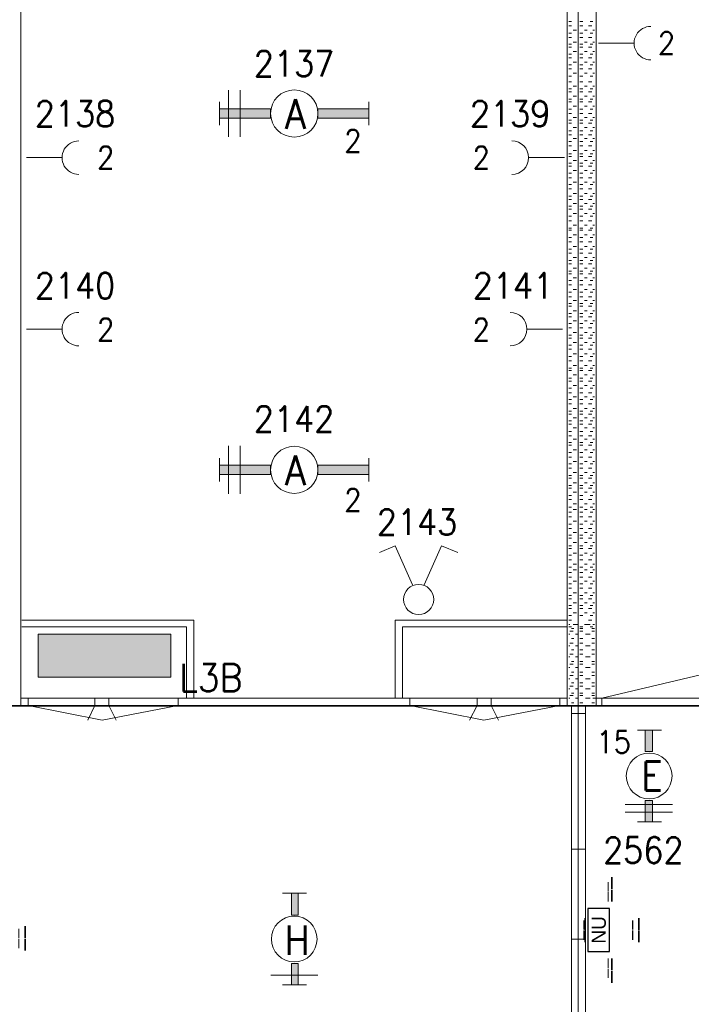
# Model space of a CAD drawing. Header units: metres. Extents: x -119 to 0, y 0 to 84.
# Tile 41 of 53: x -44.52 to -39.83, y 49.09 to 55.96. Entities that reach past the tile are written whole.
import ezdxf
from ezdxf.enums import TextEntityAlignment as Align

# ---------------------------------------------------------------- set-up
doc = ezdxf.new("R2010")
doc.units = ezdxf.units.M
doc.header["$MEASUREMENT"] = 0
doc.layers.add('Level 1', color=1, linetype='Continuous', lineweight=0)
doc.layers.add('Level 20', color=1, linetype='Continuous', lineweight=0)
doc.styles.add('Style-STANDARD', font='STANDARD.shx')
doc.styles.add('Style-WORKING', font='WORKING.shx')

# ---------------------------------------------------------------- blocks, each defined once
blk = doc.blocks.new('1260')
at = {"layer": 'Level 1', "color": 1, "linetype": 'Continuous', "lineweight": 0}
for p, q in [((-630.0001, -100), (-630.0001, 100)), ((630.0001, -100), (630.0001, 100))]:
    blk.add_line(p, q, dxfattribs=at)
blk.add_circle((0, 0), 200, dxfattribs=at)
at = {"layer": 'Level 1', "color": 1, "linetype": 'Continuous', "lineweight": 0, "extrusion": (0, 0, -1)}
blk.add_solid([(200, 40), (630.0001, 40), (200, -40), (630.0001, -40)], dxfattribs=at)
at = {"layer": 'Level 1', "color": 1, "linetype": 'Continuous', "lineweight": 0}
blk.add_solid([(200, -40), (630.0001, -40), (200, 40), (630.0001, 40)], dxfattribs=at)
for points in [[(-200, 40), (-630.0001, 40), (-630.0001, -40), (-200, -40)], [(200, -40), (630.0001, -40), (630.0001, 40), (200, 40)]]:
    blk.add_3dface(points, dxfattribs=at)
at = {"layer": 'Level 1', "color": 1, "linetype": 'Continuous', "lineweight": 0, "style": 'Style-STANDARD'}
blk.add_text('A', height=250, dxfattribs=at).set_placement((-77.7681, -128.6793))
blk = doc.blocks.new('EE3A')
at = {"layer": 'Level 20', "color": 2, "linetype": 'Continuous', "lineweight": 30}
blk.add_3dface([(-0.03, 0), (0.03, 0), (0.03, 0.03), (-0.03, 0.03)], dxfattribs=at)
at = {"layer": 'Level 20', "color": 253, "linetype": 'Continuous', "lineweight": 13, "style": 'Style-WORKING'}
blk.add_text('NU', height=0.02, dxfattribs=at).set_placement((0.0002, 0.015), align=Align.MIDDLE_CENTER)
at = {"layer": 'Level 20', "color": 253, "linetype": 'Continuous', "lineweight": 13, "style": 'Style-WORKING', "width": 0.900036}
blk.add_attdef('EE3A_29705', text='', height=0.025, dxfattribs=at).set_placement((-0.0001, 0.04), align=Align.CENTER)
at = {"layer": 'Level 20', "color": 11, "linetype": 'Continuous', "lineweight": 0, "style": 'Style-WORKING'}
blk.add_attdef('EE3A_29704', text='', height=0.018, dxfattribs=at).set_placement((0, 0.04), align=Align.CENTER)
at = {"layer": 'Level 20', "color": 253, "linetype": 'Continuous', "lineweight": 13, "style": 'Style-WORKING', "width": 0.900036}
blk.add_attdef('EE3A_29701', text='', height=0.025, dxfattribs=at).set_placement((-0.04, 0.015), align=Align.MIDDLE_RIGHT)
blk.add_attdef('EE3A_29703', text='', height=0.025, dxfattribs=at).set_placement((0.04, 0.015), align=Align.MIDDLE_LEFT)
at = {"layer": 'Level 20', "color": 11, "linetype": 'Continuous', "lineweight": 0, "style": 'Style-WORKING'}
blk.add_attdef('EE3A_29700', text='', height=0.018, dxfattribs=at).set_placement((-0.04, 0.015), align=Align.MIDDLE_RIGHT)
blk.add_attdef('EE3A_29702', text='', height=0.018, dxfattribs=at).set_placement((0.04, 0.015), align=Align.MIDDLE_LEFT)
at = {"layer": 'Level 20', "color": 253, "linetype": 'Continuous', "lineweight": 13, "style": 'Style-WORKING', "width": 0.900036}
blk.add_attdef('EE3A_29707', text='', height=0.025, dxfattribs=at).set_placement((-0.0001, -0.01), align=Align.TOP_CENTER)
at = {"layer": 'Level 20', "color": 11, "linetype": 'Continuous', "lineweight": 0, "style": 'Style-WORKING'}
blk.add_attdef('EE3A_29706', text='', height=0.018, dxfattribs=at).set_placement((0, -0.01), align=Align.TOP_CENTER)

msp = doc.modelspace()

# ---------------------------------------------------------------- linework, layer by layer
at = {"layer": 'Level 1', "color": 11, "linetype": 'Continuous', "lineweight": 0}
for p, q in [((-40.6205, 62.0781), (-40.6205, 35.362)), ((-106.4536, 51.1663), (-6.9068, 51.1663))]:
    msp.add_line(p, q, dxfattribs=at)
at = {"layer": 'Level 1', "color": 1, "linetype": 'Continuous', "lineweight": 0}
for p, q in [((-44.5151, 58.5539), (-44.5151, 51.1702)), ((-40.6985, 58.5539), (-40.6985, 51.1702)), ((-40.4958, 58.5539), (-40.4958, 51.1702)), ((-40.6868, 55.9458), (-40.6673, 55.9458)), ((-40.6088, 55.9458), (-40.5893, 55.9458)), ((-40.5386, 55.9458), (-40.5191, 55.9458)), ((-40.6868, 55.9146), (-40.6673, 55.9146)), ((-40.6556, 55.8834), (-40.6322, 55.8834)), ((-40.6088, 55.9146), (-40.5893, 55.9146)), ((-40.5776, 55.8834), (-40.5581, 55.8834)), ((-40.5503, 55.9146), (-40.5269, 55.9146)), ((-40.5191, 55.8834), (-40.5075, 55.8834)), ((-40.6868, 55.8639), (-40.6673, 55.8639)), ((-40.6868, 55.8328), (-40.6673, 55.8328)), ((-40.6088, 55.8639), (-40.5893, 55.8639)), ((-40.6088, 55.8328), (-40.5893, 55.8328)), ((-40.5503, 55.8328), (-40.5269, 55.8328)), ((-40.5386, 55.8639), (-40.5191, 55.8639)), ((-40.6868, 55.786), (-40.6673, 55.786)), ((-40.6868, 55.7665), (-40.6673, 55.7665)), ((-40.6556, 55.8016), (-40.6322, 55.8016)), ((-40.6088, 55.786), (-40.5893, 55.786)), ((-40.6088, 55.7665), (-40.5893, 55.7665)), ((-40.5776, 55.8016), (-40.5581, 55.8016)), ((-40.5503, 55.7665), (-40.5269, 55.7665)), ((-40.5386, 55.786), (-40.5191, 55.786)), ((-40.5191, 55.8016), (-40.5075, 55.8016)), ((-40.4802, 55.7938), (-40.2346, 55.7938)), ((-40.6868, 55.7158), (-40.6673, 55.7158)), ((-40.6868, 55.6924), (-40.6673, 55.6924)), ((-40.6556, 55.7353), (-40.6322, 55.7353)), ((-40.6088, 55.7158), (-40.5893, 55.7158)), ((-40.6088, 55.6924), (-40.5893, 55.6924)), ((-40.5776, 55.7353), (-40.5581, 55.7353)), ((-40.5503, 55.6924), (-40.5269, 55.6924)), ((-40.5386, 55.7158), (-40.5191, 55.7158)), ((-40.5191, 55.7353), (-40.5075, 55.7353)), ((-40.6868, 55.6417), (-40.6673, 55.6417)), ((-40.6868, 55.6144), (-40.6673, 55.6144)), ((-40.6556, 55.6612), (-40.6322, 55.6612)), ((-40.6088, 55.6417), (-40.5893, 55.6417)), ((-40.6088, 55.6144), (-40.5893, 55.6144)), ((-40.5776, 55.6612), (-40.5581, 55.6612)), ((-40.5503, 55.6144), (-40.5269, 55.6144)), ((-40.5386, 55.6417), (-40.5191, 55.6417)), ((-40.5191, 55.6612), (-40.5075, 55.6612)), ((-40.6868, 55.5638), (-40.6673, 55.5638)), ((-40.6556, 55.5833), (-40.6322, 55.5833)), ((-40.6088, 55.5638), (-40.5893, 55.5638)), ((-40.5776, 55.5833), (-40.5581, 55.5833)), ((-40.5386, 55.5638), (-40.5191, 55.5638)), ((-40.5191, 55.5833), (-40.5075, 55.5833)), ((-43.0648, 55.4663), (-43.0648, 55.1388)), ((-42.983, 55.4663), (-42.983, 55.1388)), ((-40.6868, 55.5248), (-40.6673, 55.5248)), ((-40.6868, 55.4741), (-40.6673, 55.4741)), ((-40.6556, 55.4936), (-40.6322, 55.4936)), ((-40.6088, 55.5248), (-40.5893, 55.5248)), ((-40.6088, 55.4741), (-40.5893, 55.4741)), ((-40.5776, 55.4936), (-40.5581, 55.4936)), ((-40.5503, 55.5248), (-40.5269, 55.5248)), ((-40.5386, 55.4741), (-40.5191, 55.4741)), ((-40.5191, 55.4936), (-40.5075, 55.4936)), ((-40.6868, 55.4546), (-40.6673, 55.4546)), ((-40.6868, 55.4039), (-40.6673, 55.4039)), ((-40.6556, 55.4234), (-40.6322, 55.4234)), ((-40.6088, 55.4546), (-40.5893, 55.4546)), ((-40.6088, 55.4039), (-40.5893, 55.4039)), ((-40.5776, 55.4234), (-40.5581, 55.4234)), ((-40.5503, 55.4546), (-40.5269, 55.4546)), ((-40.5386, 55.4039), (-40.5191, 55.4039)), ((-40.5191, 55.4234), (-40.5075, 55.4234)), ((-40.6868, 55.3844), (-40.6673, 55.3844)), ((-40.6868, 55.3338), (-40.6673, 55.3338)), ((-40.6556, 55.3532), (-40.6322, 55.3532)), ((-40.6088, 55.3844), (-40.5893, 55.3844)), ((-40.6088, 55.3338), (-40.5893, 55.3338)), ((-40.5776, 55.3532), (-40.5581, 55.3532)), ((-40.5503, 55.3844), (-40.5269, 55.3844)), ((-40.5386, 55.3338), (-40.5191, 55.3338)), ((-40.5191, 55.3532), (-40.5075, 55.3532)), ((-40.6868, 55.3026), (-40.6673, 55.3026)), ((-40.6868, 55.2558), (-40.6673, 55.2558)), ((-40.6556, 55.2753), (-40.6322, 55.2753)), ((-40.6088, 55.3026), (-40.5893, 55.3026)), ((-40.6088, 55.2558), (-40.5893, 55.2558)), ((-40.5776, 55.2753), (-40.5581, 55.2753)), ((-40.5503, 55.3026), (-40.5269, 55.3026)), ((-40.5386, 55.2558), (-40.5191, 55.2558)), ((-40.5191, 55.2753), (-40.5075, 55.2753)), ((-40.6868, 55.2363), (-40.6673, 55.2363)), ((-40.6556, 55.2051), (-40.6322, 55.2051)), ((-40.6088, 55.2363), (-40.5893, 55.2363)), ((-40.5776, 55.2051), (-40.5581, 55.2051)), ((-40.5503, 55.2363), (-40.5269, 55.2363)), ((-40.5191, 55.2051), (-40.5075, 55.2051)), ((-40.6868, 55.1817), (-40.6673, 55.1817)), ((-40.6868, 55.1544), (-40.6673, 55.1544)), ((-40.6556, 55.1271), (-40.6322, 55.1271)), ((-40.6088, 55.1817), (-40.5893, 55.1817)), ((-40.6088, 55.1544), (-40.5893, 55.1544)), ((-40.5776, 55.1271), (-40.5581, 55.1271)), ((-40.5503, 55.1544), (-40.5269, 55.1544)), ((-40.5386, 55.1817), (-40.5191, 55.1817)), ((-40.5191, 55.1271), (-40.5075, 55.1271)), ((-40.6868, 55.1076), (-40.6673, 55.1076)), ((-40.6868, 55.0765), (-40.6673, 55.0765)), ((-40.6088, 55.1076), (-40.5893, 55.1076)), ((-40.6088, 55.0765), (-40.5893, 55.0765)), ((-40.5503, 55.0765), (-40.5269, 55.0765)), ((-40.5386, 55.1076), (-40.5191, 55.1076)), ((-44.4761, 54.9946), (-44.2305, 54.9946)), ((-40.718, 54.9946), (-40.9636, 54.9946)), ((-40.6868, 55.0219), (-40.6673, 55.0219)), ((-40.6868, 55.0024), (-40.6673, 55.0024)), ((-40.6556, 55.0453), (-40.6322, 55.0453)), ((-40.6088, 55.0219), (-40.5893, 55.0219)), ((-40.6088, 55.0024), (-40.5893, 55.0024)), ((-40.5776, 55.0453), (-40.5581, 55.0453)), ((-40.5503, 55.0024), (-40.5269, 55.0024)), ((-40.5386, 55.0219), (-40.5191, 55.0219)), ((-40.5191, 55.0453), (-40.5075, 55.0453)), ((-40.6868, 54.9556), (-40.6673, 54.9556)), ((-40.6868, 54.9361), (-40.6673, 54.9361)), ((-40.6556, 54.9751), (-40.6322, 54.9751)), ((-40.6088, 54.9556), (-40.5893, 54.9556)), ((-40.6088, 54.9361), (-40.5893, 54.9361)), ((-40.5776, 54.9751), (-40.5581, 54.9751)), ((-40.5503, 54.9361), (-40.5269, 54.9361)), ((-40.5386, 54.9556), (-40.5191, 54.9556)), ((-40.5191, 54.9751), (-40.5075, 54.9751)), ((-40.6868, 54.8854), (-40.6673, 54.8854)), ((-40.6868, 54.8542), (-40.6673, 54.8542)), ((-40.6556, 54.9049), (-40.6322, 54.9049)), ((-40.6088, 54.8854), (-40.5893, 54.8854)), ((-40.6088, 54.8542), (-40.5893, 54.8542)), ((-40.5776, 54.9049), (-40.5581, 54.9049)), ((-40.5503, 54.8542), (-40.5269, 54.8542)), ((-40.5386, 54.8854), (-40.5191, 54.8854)), ((-40.5191, 54.9049), (-40.5075, 54.9049)), ((-40.6868, 54.8075), (-40.6673, 54.8075)), ((-40.6868, 54.7763), (-40.6673, 54.7763)), ((-40.6556, 54.8231), (-40.6322, 54.8231)), ((-40.6088, 54.8075), (-40.5893, 54.8075)), ((-40.6088, 54.7763), (-40.5893, 54.7763)), ((-40.5776, 54.8231), (-40.5581, 54.8231)), ((-40.5503, 54.7763), (-40.5269, 54.7763)), ((-40.5386, 54.8075), (-40.5191, 54.8075)), ((-40.5191, 54.8231), (-40.5075, 54.8231)), ((-40.6868, 54.7256), (-40.6673, 54.7256)), ((-40.6556, 54.7451), (-40.6322, 54.7451)), ((-40.6088, 54.7256), (-40.5893, 54.7256)), ((-40.5776, 54.7451), (-40.5581, 54.7451)), ((-40.5386, 54.7256), (-40.5191, 54.7256)), ((-40.5191, 54.7451), (-40.5075, 54.7451)), ((-40.6868, 54.7022), (-40.6673, 54.7022)), ((-40.6868, 54.6554), (-40.6673, 54.6554)), ((-40.6556, 54.6749), (-40.6322, 54.6749)), ((-40.6088, 54.7022), (-40.5893, 54.7022)), ((-40.6088, 54.6554), (-40.5893, 54.6554)), ((-40.5776, 54.6749), (-40.5581, 54.6749)), ((-40.5503, 54.7022), (-40.5269, 54.7022)), ((-40.5386, 54.6554), (-40.5191, 54.6554)), ((-40.5191, 54.6749), (-40.5075, 54.6749)), ((-40.6868, 54.6359), (-40.6673, 54.6359)), ((-40.6868, 54.5852), (-40.6673, 54.5852)), ((-40.6556, 54.6047), (-40.6322, 54.6047)), ((-40.6088, 54.6359), (-40.5893, 54.6359)), ((-40.6088, 54.5852), (-40.5893, 54.5852)), ((-40.5776, 54.6047), (-40.5581, 54.6047)), ((-40.5503, 54.6359), (-40.5269, 54.6359)), ((-40.5386, 54.5852), (-40.5191, 54.5852)), ((-40.5191, 54.6047), (-40.5075, 54.6047)), ((-40.6868, 54.5541), (-40.6673, 54.5541)), ((-40.6868, 54.5034), (-40.6673, 54.5034)), ((-40.6556, 54.5229), (-40.6322, 54.5229)), ((-40.6088, 54.5541), (-40.5893, 54.5541)), ((-40.6088, 54.5034), (-40.5893, 54.5034)), ((-40.5776, 54.5229), (-40.5581, 54.5229)), ((-40.5503, 54.5541), (-40.5269, 54.5541)), ((-40.5386, 54.5034), (-40.5191, 54.5034)), ((-40.5191, 54.5229), (-40.5075, 54.5229)), ((-40.6868, 54.4878), (-40.6673, 54.4878)), ((-40.6868, 54.4371), (-40.6673, 54.4371)), ((-40.6556, 54.4566), (-40.6322, 54.4566)), ((-40.6088, 54.4878), (-40.5893, 54.4878)), ((-40.6088, 54.4371), (-40.5893, 54.4371)), ((-40.5776, 54.4566), (-40.5581, 54.4566)), ((-40.5503, 54.4878), (-40.5269, 54.4878)), ((-40.5386, 54.4371), (-40.5191, 54.4371)), ((-40.5191, 54.4566), (-40.5075, 54.4566)), ((-40.6868, 54.4059), (-40.6673, 54.4059)), ((-40.6556, 54.3747), (-40.6322, 54.3747)), ((-40.6088, 54.4059), (-40.5893, 54.4059)), ((-40.5776, 54.3747), (-40.5581, 54.3747)), ((-40.5503, 54.4059), (-40.5269, 54.4059)), ((-40.5191, 54.3747), (-40.5075, 54.3747)), ((-40.6868, 54.3552), (-40.6673, 54.3552)), ((-40.6868, 54.328), (-40.6673, 54.328)), ((-40.6556, 54.2968), (-40.6322, 54.2968)), ((-40.6088, 54.3552), (-40.5893, 54.3552)), ((-40.6088, 54.328), (-40.5893, 54.328)), ((-40.5776, 54.2968), (-40.5581, 54.2968)), ((-40.5503, 54.328), (-40.5269, 54.328)), ((-40.5386, 54.3552), (-40.5191, 54.3552)), ((-40.5191, 54.2968), (-40.5075, 54.2968)), ((-40.6868, 54.2773), (-40.6673, 54.2773)), ((-40.6868, 54.2539), (-40.6673, 54.2539)), ((-40.6088, 54.2773), (-40.5893, 54.2773)), ((-40.6088, 54.2539), (-40.5893, 54.2539)), ((-40.5503, 54.2539), (-40.5269, 54.2539)), ((-40.5386, 54.2773), (-40.5191, 54.2773)), ((-40.6868, 54.2032), (-40.6673, 54.2032)), ((-40.6868, 54.1837), (-40.6673, 54.1837)), ((-40.6556, 54.2227), (-40.6322, 54.2227)), ((-40.6556, 54.1564), (-40.6322, 54.1564)), ((-40.6088, 54.2032), (-40.5893, 54.2032)), ((-40.6088, 54.1837), (-40.5893, 54.1837)), ((-40.5776, 54.2227), (-40.5581, 54.2227)), ((-40.5776, 54.1564), (-40.5581, 54.1564)), ((-40.5503, 54.1837), (-40.5269, 54.1837)), ((-40.5386, 54.2032), (-40.5191, 54.2032)), ((-40.5191, 54.2227), (-40.5075, 54.2227)), ((-40.5191, 54.1564), (-40.5075, 54.1564)), ((-40.6868, 54.1369), (-40.6673, 54.1369)), ((-40.6868, 54.1057), (-40.6673, 54.1057)), ((-40.6088, 54.1369), (-40.5893, 54.1369)), ((-40.6088, 54.1057), (-40.5893, 54.1057)), ((-40.5503, 54.1057), (-40.5269, 54.1057)), ((-40.5386, 54.1369), (-40.5191, 54.1369)), ((-40.6868, 54.0551), (-40.6673, 54.0551)), ((-40.6868, 54.0239), (-40.6673, 54.0239)), ((-40.6556, 54.0746), (-40.6322, 54.0746)), ((-40.6088, 54.0551), (-40.5893, 54.0551)), ((-40.6088, 54.0239), (-40.5893, 54.0239)), ((-40.5776, 54.0746), (-40.5581, 54.0746)), ((-40.5503, 54.0239), (-40.5269, 54.0239)), ((-40.5386, 54.0551), (-40.5191, 54.0551)), ((-40.5191, 54.0746), (-40.5075, 54.0746)), ((-40.6868, 53.9771), (-40.6673, 53.9771)), ((-40.6868, 53.9576), (-40.6673, 53.9576)), ((-40.6556, 53.9966), (-40.6322, 53.9966)), ((-40.6088, 53.9771), (-40.5893, 53.9771)), ((-40.6088, 53.9576), (-40.5893, 53.9576)), ((-40.5776, 53.9966), (-40.5581, 53.9966)), ((-40.5503, 53.9576), (-40.5269, 53.9576)), ((-40.5386, 53.9771), (-40.5191, 53.9771)), ((-40.5191, 53.9966), (-40.5075, 53.9966)), ((-40.6868, 53.9069), (-40.6673, 53.9069)), ((-40.6868, 53.8835), (-40.6673, 53.8835)), ((-40.6556, 53.9264), (-40.6322, 53.9264)), ((-40.6088, 53.9069), (-40.5893, 53.9069)), ((-40.6088, 53.8835), (-40.5893, 53.8835)), ((-40.5776, 53.9264), (-40.5581, 53.9264)), ((-40.5503, 53.8835), (-40.5269, 53.8835)), ((-40.5386, 53.9069), (-40.5191, 53.9069)), ((-40.5191, 53.9264), (-40.5075, 53.9264)), ((-40.6868, 53.8368), (-40.6673, 53.8368)), ((-40.6556, 53.8562), (-40.6322, 53.8562)), ((-40.6088, 53.8368), (-40.5893, 53.8368)), ((-40.5776, 53.8562), (-40.5581, 53.8562)), ((-40.5386, 53.8368), (-40.5191, 53.8368)), ((-40.5191, 53.8562), (-40.5075, 53.8562)), ((-44.4761, 53.7978), (-44.2305, 53.7978)), ((-40.7297, 53.7978), (-40.9753, 53.7978)), ((-40.6868, 53.8056), (-40.6673, 53.8056)), ((-40.6868, 53.7549), (-40.6673, 53.7549)), ((-40.6556, 53.7744), (-40.6322, 53.7744)), ((-40.6088, 53.8056), (-40.5893, 53.8056)), ((-40.6088, 53.7549), (-40.5893, 53.7549)), ((-40.5776, 53.7744), (-40.5581, 53.7744)), ((-40.5503, 53.8056), (-40.5269, 53.8056)), ((-40.5386, 53.7549), (-40.5191, 53.7549)), ((-40.5191, 53.7744), (-40.5075, 53.7744)), ((-40.6868, 53.7354), (-40.6673, 53.7354)), ((-40.6868, 53.6847), (-40.6673, 53.6847)), ((-40.6556, 53.7042), (-40.6322, 53.7042)), ((-40.6088, 53.7354), (-40.5893, 53.7354)), ((-40.6088, 53.6847), (-40.5893, 53.6847)), ((-40.5776, 53.7042), (-40.5581, 53.7042)), ((-40.5503, 53.7354), (-40.5269, 53.7354)), ((-40.5386, 53.6847), (-40.5191, 53.6847)), ((-40.5191, 53.7042), (-40.5075, 53.7042)), ((-40.6868, 53.6574), (-40.6673, 53.6574)), ((-40.6868, 53.6067), (-40.6673, 53.6067)), ((-40.6556, 53.6262), (-40.6322, 53.6262)), ((-40.6088, 53.6574), (-40.5893, 53.6574)), ((-40.6088, 53.6067), (-40.5893, 53.6067)), ((-40.5776, 53.6262), (-40.5581, 53.6262)), ((-40.5503, 53.6574), (-40.5269, 53.6574)), ((-40.5386, 53.6067), (-40.5191, 53.6067)), ((-40.5191, 53.6262), (-40.5075, 53.6262)), ((-40.6868, 53.5756), (-40.6673, 53.5756)), ((-40.6556, 53.5444), (-40.6322, 53.5444)), ((-40.6088, 53.5756), (-40.5893, 53.5756)), ((-40.5776, 53.5444), (-40.5581, 53.5444)), ((-40.5503, 53.5756), (-40.5269, 53.5756)), ((-40.5191, 53.5444), (-40.5075, 53.5444)), ((-40.6868, 53.5249), (-40.6673, 53.5249)), ((-40.6868, 53.5093), (-40.6673, 53.5093)), ((-40.6556, 53.4781), (-40.6322, 53.4781)), ((-40.6088, 53.5249), (-40.5893, 53.5249)), ((-40.6088, 53.5093), (-40.5893, 53.5093)), ((-40.5776, 53.4781), (-40.5581, 53.4781)), ((-40.5503, 53.5093), (-40.5269, 53.5093)), ((-40.5386, 53.5249), (-40.5191, 53.5249)), ((-40.5191, 53.4781), (-40.5075, 53.4781)), ((-40.6868, 53.4547), (-40.6673, 53.4547)), ((-40.6868, 53.4352), (-40.6673, 53.4352)), ((-40.6556, 53.404), (-40.6322, 53.404)), ((-40.6088, 53.4547), (-40.5893, 53.4547)), ((-40.6088, 53.4352), (-40.5893, 53.4352)), ((-40.5776, 53.404), (-40.5581, 53.404)), ((-40.5503, 53.4352), (-40.5269, 53.4352)), ((-40.5386, 53.4547), (-40.5191, 53.4547)), ((-40.5191, 53.404), (-40.5075, 53.404)), ((-40.6868, 53.3845), (-40.6673, 53.3845)), ((-40.6868, 53.3533), (-40.6673, 53.3533)), ((-40.6088, 53.3845), (-40.5893, 53.3845)), ((-40.6088, 53.3533), (-40.5893, 53.3533)), ((-40.5503, 53.3533), (-40.5269, 53.3533)), ((-40.5386, 53.3845), (-40.5191, 53.3845)), ((-40.6868, 53.3066), (-40.6673, 53.3066)), ((-40.6868, 53.2754), (-40.6673, 53.2754)), ((-40.6556, 53.326), (-40.6322, 53.326)), ((-40.6088, 53.3066), (-40.5893, 53.3066)), ((-40.6088, 53.2754), (-40.5893, 53.2754)), ((-40.5776, 53.326), (-40.5581, 53.326)), ((-40.5503, 53.2754), (-40.5269, 53.2754)), ((-40.5386, 53.3066), (-40.5191, 53.3066)), ((-40.5191, 53.326), (-40.5075, 53.326)), ((-40.6868, 53.2247), (-40.6673, 53.2247)), ((-40.6868, 53.2052), (-40.6673, 53.2052)), ((-40.6556, 53.2442), (-40.6322, 53.2442)), ((-40.6088, 53.2247), (-40.5893, 53.2247)), ((-40.6088, 53.2052), (-40.5893, 53.2052)), ((-40.5776, 53.2442), (-40.5581, 53.2442)), ((-40.5503, 53.2052), (-40.5269, 53.2052)), ((-40.5386, 53.2247), (-40.5191, 53.2247)), ((-40.5191, 53.2442), (-40.5075, 53.2442)), ((-40.6868, 53.1584), (-40.6673, 53.1584)), ((-40.6868, 53.135), (-40.6673, 53.135)), ((-40.6556, 53.1779), (-40.6322, 53.1779)), ((-40.6088, 53.1584), (-40.5893, 53.1584)), ((-40.6088, 53.135), (-40.5893, 53.135)), ((-40.5776, 53.1779), (-40.5581, 53.1779)), ((-40.5503, 53.135), (-40.5269, 53.135)), ((-40.5386, 53.1584), (-40.5191, 53.1584)), ((-40.5191, 53.1779), (-40.5075, 53.1779)), ((-40.6868, 53.0843), (-40.6673, 53.0843)), ((-40.6556, 53.1077), (-40.6322, 53.1077)), ((-40.6088, 53.0843), (-40.5893, 53.0843)), ((-40.5776, 53.1077), (-40.5581, 53.1077)), ((-40.5386, 53.0843), (-40.5191, 53.0843)), ((-40.5191, 53.1077), (-40.5075, 53.1077)), ((-40.6868, 53.0532), (-40.6673, 53.0532)), ((-40.6868, 53.0064), (-40.6673, 53.0064)), ((-40.6868, 52.9869), (-40.6673, 52.9869)), ((-40.6556, 53.0298), (-40.6322, 53.0298)), ((-40.6088, 53.0532), (-40.5893, 53.0532)), ((-40.6088, 53.0064), (-40.5893, 53.0064)), ((-40.6088, 52.9869), (-40.5893, 52.9869)), ((-40.5776, 53.0298), (-40.5581, 53.0298)), ((-40.5503, 53.0532), (-40.5269, 53.0532)), ((-40.5503, 52.9869), (-40.5269, 52.9869)), ((-40.5386, 53.0064), (-40.5191, 53.0064)), ((-40.5191, 53.0298), (-40.5075, 53.0298)), ((-43.0648, 52.983), (-43.0648, 52.6477)), ((-42.983, 52.983), (-42.983, 52.6477)), ((-40.6868, 52.9362), (-40.6673, 52.9362)), ((-40.6556, 52.9557), (-40.6322, 52.9557)), ((-40.6088, 52.9362), (-40.5893, 52.9362)), ((-40.5776, 52.9557), (-40.5581, 52.9557)), ((-40.5386, 52.9362), (-40.5191, 52.9362)), ((-40.5191, 52.9557), (-40.5075, 52.9557)), ((-40.6868, 52.905), (-40.6673, 52.905)), ((-40.6868, 52.8582), (-40.6673, 52.8582)), ((-40.6556, 52.8738), (-40.6322, 52.8738)), ((-40.6088, 52.905), (-40.5893, 52.905)), ((-40.6088, 52.8582), (-40.5893, 52.8582)), ((-40.5776, 52.8738), (-40.5581, 52.8738)), ((-40.5503, 52.905), (-40.5269, 52.905)), ((-40.5386, 52.8582), (-40.5191, 52.8582)), ((-40.5191, 52.8738), (-40.5075, 52.8738)), ((-40.6868, 52.827), (-40.6673, 52.827)), ((-40.6556, 52.7959), (-40.6322, 52.7959)), ((-40.6088, 52.827), (-40.5893, 52.827)), ((-40.5776, 52.7959), (-40.5581, 52.7959)), ((-40.5503, 52.827), (-40.5269, 52.827)), ((-40.5191, 52.7959), (-40.5075, 52.7959)), ((-40.6868, 52.7764), (-40.6673, 52.7764)), ((-40.6868, 52.7569), (-40.6673, 52.7569)), ((-40.6556, 52.7257), (-40.6322, 52.7257)), ((-40.6088, 52.7764), (-40.5893, 52.7764)), ((-40.6088, 52.7569), (-40.5893, 52.7569)), ((-40.5776, 52.7257), (-40.5581, 52.7257)), ((-40.5503, 52.7569), (-40.5269, 52.7569)), ((-40.5386, 52.7764), (-40.5191, 52.7764)), ((-40.5191, 52.7257), (-40.5075, 52.7257)), ((-40.6868, 52.7062), (-40.6673, 52.7062)), ((-40.6868, 52.6867), (-40.6673, 52.6867)), ((-40.6556, 52.6594), (-40.6322, 52.6594)), ((-40.6088, 52.7062), (-40.5893, 52.7062)), ((-40.6088, 52.6867), (-40.5893, 52.6867)), ((-40.5776, 52.6594), (-40.5581, 52.6594)), ((-40.5503, 52.6867), (-40.5269, 52.6867)), ((-40.5386, 52.7062), (-40.5191, 52.7062)), ((-40.5191, 52.6594), (-40.5075, 52.6594)), ((-40.6868, 52.636), (-40.6673, 52.636)), ((-40.6868, 52.6087), (-40.6673, 52.6087)), ((-40.6556, 52.5775), (-40.6322, 52.5775)), ((-40.6088, 52.636), (-40.5893, 52.636)), ((-40.6088, 52.6087), (-40.5893, 52.6087)), ((-40.5776, 52.5775), (-40.5581, 52.5775)), ((-40.5503, 52.6087), (-40.5269, 52.6087)), ((-40.5386, 52.636), (-40.5191, 52.636)), ((-40.5191, 52.5775), (-40.5075, 52.5775)), ((-40.6868, 52.5542), (-40.6673, 52.5542)), ((-40.6868, 52.5191), (-40.6673, 52.5191)), ((-40.6556, 52.5386), (-40.6322, 52.5386)), ((-40.6088, 52.5542), (-40.5893, 52.5542)), ((-40.6088, 52.5191), (-40.5893, 52.5191)), ((-40.5776, 52.5386), (-40.5581, 52.5386)), ((-40.5386, 52.5542), (-40.5191, 52.5542)), ((-40.5386, 52.5191), (-40.5191, 52.5191)), ((-40.5191, 52.5386), (-40.5075, 52.5386)), ((-40.6868, 52.4879), (-40.6673, 52.4879)), ((-40.6868, 52.4372), (-40.6673, 52.4372)), ((-40.6556, 52.4567), (-40.6322, 52.4567)), ((-40.6088, 52.4879), (-40.5893, 52.4879)), ((-40.6088, 52.4372), (-40.5893, 52.4372)), ((-40.5776, 52.4567), (-40.5581, 52.4567)), ((-40.5503, 52.4879), (-40.5269, 52.4879)), ((-40.5386, 52.4372), (-40.5191, 52.4372)), ((-40.5191, 52.4567), (-40.5075, 52.4567)), ((-40.6868, 52.406), (-40.6673, 52.406)), ((-40.6556, 52.3787), (-40.6322, 52.3787)), ((-40.6088, 52.406), (-40.5893, 52.406)), ((-40.5776, 52.3787), (-40.5581, 52.3787)), ((-40.5503, 52.406), (-40.5269, 52.406)), ((-40.5191, 52.3787), (-40.5075, 52.3787)), ((-40.6868, 52.3592), (-40.6673, 52.3592)), ((-40.6868, 52.3397), (-40.6673, 52.3397)), ((-40.6556, 52.3086), (-40.6322, 52.3086)), ((-40.6088, 52.3592), (-40.5893, 52.3592)), ((-40.6088, 52.3397), (-40.5893, 52.3397)), ((-40.5776, 52.3086), (-40.5581, 52.3086)), ((-40.5503, 52.3397), (-40.5269, 52.3397)), ((-40.5386, 52.3592), (-40.5191, 52.3592)), ((-40.5191, 52.3086), (-40.5075, 52.3086)), ((-41.8994, 52.2852), (-42.0086, 52.2384)), ((-41.7786, 52.0123), (-41.8994, 52.2852)), ((-41.6967, 52.0123), (-41.5759, 52.2852)), ((-41.5759, 52.2852), (-41.4628, 52.2384)), ((-40.6868, 52.2852), (-40.6673, 52.2852)), ((-40.6868, 52.2657), (-40.6673, 52.2657)), ((-40.6556, 52.2345), (-40.6322, 52.2345)), ((-40.6088, 52.2852), (-40.5893, 52.2852)), ((-40.6088, 52.2657), (-40.5893, 52.2657)), ((-40.5776, 52.2345), (-40.5581, 52.2345)), ((-40.5503, 52.2657), (-40.5269, 52.2657)), ((-40.5386, 52.2852), (-40.5191, 52.2852)), ((-40.5191, 52.2345), (-40.5075, 52.2345)), ((-40.6868, 52.2189), (-40.6673, 52.2189)), ((-40.6868, 52.1877), (-40.6673, 52.1877)), ((-40.6088, 52.2189), (-40.5893, 52.2189)), ((-40.6088, 52.1877), (-40.5893, 52.1877)), ((-40.5503, 52.1877), (-40.5269, 52.1877)), ((-40.5386, 52.2189), (-40.5191, 52.2189)), ((-40.6868, 52.137), (-40.6673, 52.137)), ((-40.6868, 52.098), (-40.6673, 52.098)), ((-40.6556, 52.1565), (-40.6322, 52.1565)), ((-40.6556, 52.1175), (-40.6322, 52.1175)), ((-40.6088, 52.137), (-40.5893, 52.137)), ((-40.6088, 52.098), (-40.5893, 52.098)), ((-40.5776, 52.1565), (-40.5581, 52.1565)), ((-40.5776, 52.1175), (-40.5581, 52.1175)), ((-40.5386, 52.137), (-40.5191, 52.137)), ((-40.5386, 52.098), (-40.5191, 52.098)), ((-40.5191, 52.1565), (-40.5075, 52.1565)), ((-40.5191, 52.1175), (-40.5075, 52.1175)), ((-40.6868, 52.0668), (-40.6673, 52.0668)), ((-40.6556, 52.0396), (-40.6322, 52.0396)), ((-40.6088, 52.0668), (-40.5893, 52.0668)), ((-40.5776, 52.0396), (-40.5581, 52.0396)), ((-40.5503, 52.0668), (-40.5269, 52.0668)), ((-40.5191, 52.0396), (-40.5075, 52.0396)), ((-40.6868, 52.0201), (-40.6673, 52.0201)), ((-40.6868, 51.9889), (-40.6673, 51.9889)), ((-40.6556, 51.9577), (-40.6322, 51.9577)), ((-40.6088, 52.0201), (-40.5893, 52.0201)), ((-40.6088, 51.9889), (-40.5893, 51.9889)), ((-40.5776, 51.9577), (-40.5581, 51.9577)), ((-40.5503, 51.9889), (-40.5269, 51.9889)), ((-40.5386, 52.0201), (-40.5191, 52.0201)), ((-40.5191, 51.9577), (-40.5075, 51.9577)), ((-40.6868, 51.9382), (-40.6673, 51.9382)), ((-40.6868, 51.9148), (-40.6673, 51.9148)), ((-40.6556, 51.8875), (-40.6322, 51.8875)), ((-40.6088, 51.9382), (-40.5893, 51.9382)), ((-40.6088, 51.9148), (-40.5893, 51.9148)), ((-40.5776, 51.8875), (-40.5581, 51.8875)), ((-40.5503, 51.9148), (-40.5269, 51.9148)), ((-40.5386, 51.9382), (-40.5191, 51.9382)), ((-40.5191, 51.8875), (-40.5075, 51.8875)), ((-40.6868, 51.868), (-40.6673, 51.868)), ((-40.6868, 51.8485), (-40.6673, 51.8485)), ((-40.6088, 51.868), (-40.5893, 51.868)), ((-40.6088, 51.8485), (-40.5893, 51.8485)), ((-40.5503, 51.8485), (-40.5269, 51.8485)), ((-40.5386, 51.868), (-40.5191, 51.868)), ((-44.5073, 51.7667), (-43.3065, 51.7667)), ((-43.3065, 51.7667), (-43.3065, 51.2209)), ((-40.6985, 51.7667), (-41.8992, 51.7667)), ((-41.8992, 51.7667), (-41.8992, 51.2209)), ((-40.6868, 51.7979), (-40.6673, 51.7979)), ((-40.6868, 51.7667), (-40.6673, 51.7667)), ((-40.6556, 51.8174), (-40.6322, 51.8174)), ((-40.6088, 51.7979), (-40.5893, 51.7979)), ((-40.5776, 51.8174), (-40.5581, 51.8174)), ((-40.5503, 51.7667), (-40.5269, 51.7667)), ((-40.5386, 51.7979), (-40.5191, 51.7979)), ((-40.5191, 51.8174), (-40.5075, 51.8174)), ((-44.5073, 51.7199), (-43.3572, 51.7199)), ((-43.3572, 51.7199), (-43.3572, 51.2209)), ((-40.6985, 51.7199), (-41.8485, 51.7199)), ((-41.8485, 51.7199), (-41.8485, 51.2209)), ((-40.679, 51.7355), (-40.6868, 51.7355)), ((-40.6868, 51.7199), (-40.6673, 51.7199)), ((-40.6556, 51.6887), (-40.679, 51.6887)), ((-40.6517, 51.7082), (-40.6673, 51.7082)), ((-40.6556, 51.7355), (-40.6322, 51.7355)), ((-40.6205, 51.7355), (-40.64, 51.7355)), ((-40.6088, 51.7199), (-40.5893, 51.7199)), ((-40.5893, 51.7082), (-40.6088, 51.7082)), ((-40.5893, 51.6887), (-40.6088, 51.6887)), ((-40.5776, 51.7355), (-40.5581, 51.7355)), ((-40.5386, 51.7355), (-40.5698, 51.7355)), ((-40.5386, 51.7199), (-40.5191, 51.7199)), ((-40.5075, 51.7082), (-40.5269, 51.7082)), ((-40.5075, 51.6887), (-40.5269, 51.6887)), ((-40.5191, 51.7355), (-40.5075, 51.7355)), ((-40.679, 51.6692), (-40.6868, 51.6692)), ((-40.6517, 51.638), (-40.6673, 51.638)), ((-40.6205, 51.6692), (-40.64, 51.6692)), ((-40.5893, 51.638), (-40.6088, 51.638)), ((-40.5386, 51.6692), (-40.5698, 51.6692)), ((-40.5075, 51.638), (-40.5269, 51.638)), ((-40.679, 51.5873), (-40.6868, 51.5873)), ((-40.6556, 51.6068), (-40.679, 51.6068)), ((-40.6517, 51.5601), (-40.6673, 51.5601)), ((-40.6205, 51.5873), (-40.64, 51.5873)), ((-40.5893, 51.6068), (-40.6088, 51.6068)), ((-40.5893, 51.5601), (-40.6088, 51.5601)), ((-40.5386, 51.5873), (-40.5698, 51.5873)), ((-40.5075, 51.6068), (-40.5269, 51.6068)), ((-40.5075, 51.5601), (-40.5269, 51.5601)), ((-40.679, 51.5094), (-40.6868, 51.5094)), ((-40.6556, 51.5289), (-40.679, 51.5289)), ((-40.6517, 51.4782), (-40.6673, 51.4782)), ((-40.6205, 51.5094), (-40.64, 51.5094)), ((-40.5893, 51.5289), (-40.6088, 51.5289)), ((-40.5893, 51.4782), (-40.6088, 51.4782)), ((-40.5386, 51.5094), (-40.5698, 51.5094)), ((-40.5075, 51.5289), (-40.5269, 51.5289)), ((-40.5075, 51.4782), (-40.5269, 51.4782)), ((-40.679, 51.4353), (-40.6868, 51.4353)), ((-40.6556, 51.4587), (-40.679, 51.4587)), ((-40.6205, 51.4353), (-40.64, 51.4353)), ((-40.5893, 51.4587), (-40.6088, 51.4587)), ((-40.5386, 51.4353), (-40.5698, 51.4353)), ((-40.5075, 51.4587), (-40.5269, 51.4587)), ((-40.4556, 51.2212), (-39.6156, 51.4212)), ((-40.679, 51.3573), (-40.6868, 51.3573)), ((-40.6556, 51.3807), (-40.679, 51.3807)), ((-40.6517, 51.4041), (-40.6673, 51.4041)), ((-40.6205, 51.3573), (-40.64, 51.3573)), ((-40.5893, 51.4041), (-40.6088, 51.4041)), ((-40.5893, 51.3807), (-40.6088, 51.3807)), ((-40.5386, 51.3573), (-40.5698, 51.3573)), ((-40.5075, 51.4041), (-40.5269, 51.4041)), ((-40.5075, 51.3807), (-40.5269, 51.3807)), ((-40.679, 51.2872), (-40.6868, 51.2872)), ((-40.6556, 51.3066), (-40.679, 51.3066)), ((-40.6517, 51.33), (-40.6673, 51.33)), ((-40.6205, 51.2872), (-40.64, 51.2872)), ((-40.5893, 51.33), (-40.6088, 51.33)), ((-40.5893, 51.3066), (-40.6088, 51.3066)), ((-40.5386, 51.2872), (-40.5698, 51.2872)), ((-40.5075, 51.33), (-40.5269, 51.33)), ((-40.5075, 51.3066), (-40.5269, 51.3066)), ((-44.5151, 51.2209), (-40.6985, 51.2209)), ((-44.4644, 51.2209), (-44.4644, 51.1702)), ((-43.9966, 51.2209), (-43.9966, 51.1702)), ((-43.8991, 51.2209), (-43.8991, 51.1702)), ((-43.4157, 51.2209), (-43.4157, 51.1702)), ((-41.7978, 51.2209), (-41.7978, 51.1702)), ((-41.3261, 51.2209), (-41.3261, 51.1702)), ((-41.2287, 51.2209), (-41.2287, 51.1702)), ((-40.7492, 51.2209), (-40.7492, 51.1702)), ((-40.679, 51.2209), (-40.6868, 51.2209)), ((-40.6556, 51.2404), (-40.679, 51.2404)), ((-40.6517, 51.256), (-40.6673, 51.256)), ((-40.6205, 51.2209), (-40.64, 51.2209)), ((-40.5893, 51.256), (-40.6088, 51.256)), ((-40.5893, 51.2404), (-40.6088, 51.2404)), ((-40.5386, 51.2209), (-40.5698, 51.2209)), ((-40.5075, 51.256), (-40.5269, 51.256)), ((-40.5075, 51.2404), (-40.5269, 51.2404)), ((-40.5191, 51.2209), (-36.726, 51.2209)), ((-40.4556, 51.1712), (-40.4556, 51.2212)), ((-104.6564, 51.1702), (-16.7425, 51.1702)), ((-44.4644, 51.1702), (-43.9459, 51.0688)), ((-43.9966, 51.1702), (-44.0472, 51.0688)), ((-43.4157, 51.1702), (-43.9459, 51.0688)), ((-43.8991, 51.1702), (-43.8484, 51.0688)), ((-41.7978, 51.1702), (-41.2794, 51.0688)), ((-41.3261, 51.1702), (-41.3807, 51.0688)), ((-40.7492, 51.1702), (-41.2794, 51.0688)), ((-41.2287, 51.1702), (-41.178, 51.0688)), ((-40.6517, 51.1897), (-40.6673, 51.1897)), ((-40.6673, 51.1702), (-40.6673, 47.8994)), ((-40.5893, 51.1897), (-40.6088, 51.1897)), ((-40.5698, 51.1702), (-40.5698, 47.8994)), ((-40.5075, 51.1897), (-40.5269, 51.1897)), ((-40.6673, 51.1156), (-40.5698, 51.1156)), ((-40.6205, 51.1156), (-40.6205, 50.1683)), ((-40.2073, 50.9987), (-40.0396, 50.9987)), ((-40.293, 50.4802), (-39.9617, 50.4802)), ((-40.293, 50.4256), (-39.9617, 50.4256)), ((-40.2073, 50.3593), (-40.0396, 50.3593)), ((-40.6673, 50.1683), (-40.5698, 50.1683)), ((-42.6867, 49.8603), (-42.5191, 49.8603)), ((-40.6673, 49.5407), (-40.5698, 49.5407)), ((-42.7686, 49.2873), (-42.4411, 49.2873)), ((-42.6867, 49.221), (-42.5191, 49.221))]:
    msp.add_line(p, q, dxfattribs=at)
for centre, radius in [((-41.7357, 51.9109), 0.1053), ((-40.1254, 50.679), 0.1598), ((-42.6048, 49.5406), 0.1598)]:
    msp.add_circle(centre, radius, dxfattribs=at)
for centre, start, end in [((-40.1137, 55.7937), 90.00002, 270.00013), ((-44.1096, 54.9945), 90.00002, 270.00013), ((-41.0844, 54.9945), 270.00006, 89.99997), ((-44.1096, 53.7977), 90.00002, 270.00013), ((-41.0961, 53.7977), 270.00006, 89.99997)]:
    msp.add_arc(centre, 0.117, start, end, dxfattribs=at)
for points in [[(-44.3942, 51.369), (-44.3942, 51.6692), (-43.4664, 51.369), (-43.4664, 51.6692)], [(-40.102, 50.8505), (-40.1527, 50.8505), (-40.102, 50.9987), (-40.1527, 50.9987)], [(-40.102, 50.3593), (-40.1527, 50.3593), (-40.102, 50.5075), (-40.1527, 50.5075)], [(-42.5775, 49.7083), (-42.6243, 49.7083), (-42.5775, 49.8603), (-42.6243, 49.8603)], [(-42.5775, 49.221), (-42.6243, 49.221), (-42.5775, 49.3691), (-42.6243, 49.3691)]]:
    msp.add_solid(points, dxfattribs=at)
for points in [[(-44.3942, 51.369), (-44.3942, 51.6692), (-43.4664, 51.6692), (-43.4664, 51.369)], [(-40.102, 50.8505), (-40.1527, 50.8505), (-40.1527, 50.9987), (-40.102, 50.9987)], [(-40.102, 50.3593), (-40.1527, 50.3593), (-40.1527, 50.5075), (-40.102, 50.5075)], [(-42.5775, 49.7083), (-42.6243, 49.7083), (-42.6243, 49.8603), (-42.5775, 49.8603)], [(-42.5775, 49.221), (-42.6243, 49.221), (-42.6243, 49.3691), (-42.5775, 49.3691)]]:
    msp.add_3dface(points, dxfattribs=at)

# ---------------------------------------------------------------- block references
at = {"layer": 'Level 1', "color": 1, "linetype": 'Continuous', "lineweight": 0, "xscale": 0.000828, "yscale": 0.000824}
for p in [(-42.6048, 55.3026), (-42.6048, 52.8154)]:
    msp.add_blockref('1260', p, dxfattribs=at)
at = {"layer": 'Level 20', "color": 253, "linetype": 'Continuous', "lineweight": 13, "xscale": 5, "yscale": 5, "zscale": 5, "rotation": 90}
for p in [(-40.4032, 49.6036), (-44.69, 49.5456)]:
    msp.add_blockref('EE3A', p, dxfattribs=at).add_auto_attribs({'EE3A_29700': '__', 'EE3A_29701': '__', 'EE3A_29702': '__', 'EE3A_29703': '__', 'EE3A_29704': '__', 'EE3A_29705': '__', 'EE3A_29706': '__', 'EE3A_29707': '__'})

# ---------------------------------------------------------------- texts
at = {"layer": 'Level 1', "color": 1, "linetype": 'Continuous', "lineweight": 0, "style": 'Style-STANDARD'}
for s, height, p in [('2', 0.1559, (-40.004, 55.7158)), ('2137', 0.1799, (-42.6064, 55.561)), ('2138', 0.1799, (-44.1364, 55.211)), ('2139', 0.1799, (-41.0964, 55.211)), ('2', 0.1559, (-42.1949, 55.0336)), ('2', 0.1559, (-43.9219, 54.9166)), ('2', 0.1559, (-41.2982, 54.9166)), ('2140', 0.1799, (-44.1364, 54.011)), ('2141', 0.1799, (-41.0771, 54.011)), ('2', 0.1559, (-43.9219, 53.7159)), ('2', 0.1559, (-41.2982, 53.7159)), ('2142', 0.1799, (-42.6064, 53.081)), ('2', 0.1559, (-42.1949, 52.5269)), ('2143', 0.1799, (-41.7464, 52.361)), ('L3B', 0.1949, (-43.1873, 51.2677)), ('15', 0.1559, (-40.3742, 50.8388)), ('2562', 0.1799, (-40.1665, 50.071))]:
    msp.add_text(s, height=height, dxfattribs=at).set_placement(p, align=Align.CENTER)
for s, p in [('E', (-40.18, 50.5776)), ('H', (-42.6711, 49.4315))]:
    msp.add_text(s, height=0.2027, dxfattribs=at).set_placement(p)

doc.saveas('drawing.dxf')
